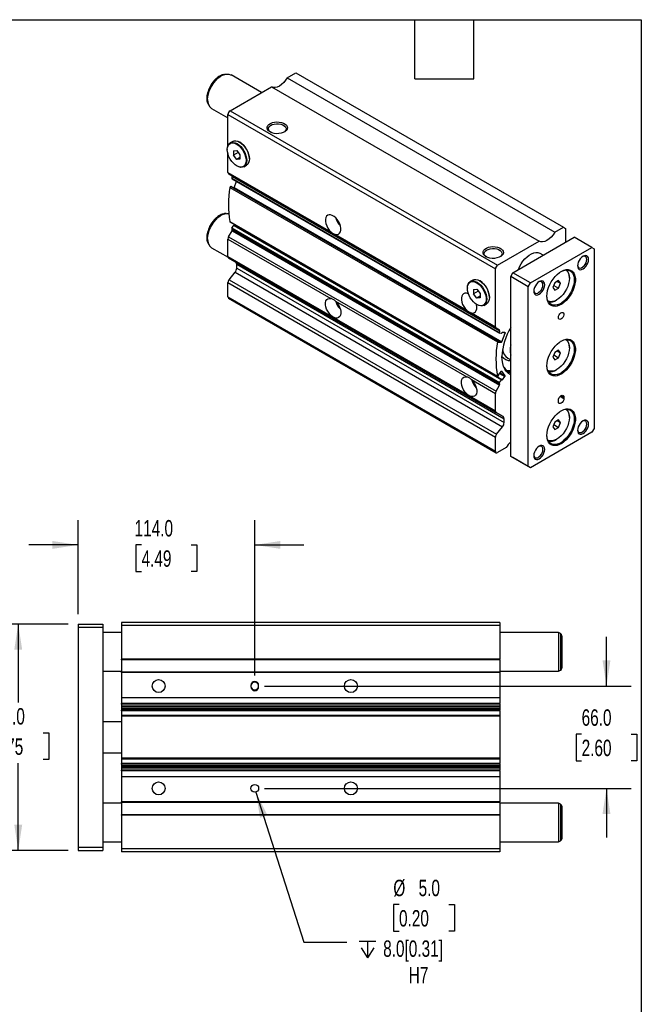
# Model space of a CAD drawing. Header units: millimetres. Extents: x 32 to 1365, y 32 to 1048.
# Tile 5 of 5: x 964 to 1365, y 413 to 1048. Entities that reach past the tile are written whole.
import ezdxf

# ---------------------------------------------------------------- set-up
doc = ezdxf.new("R2010")
doc.units = ezdxf.units.MM
doc.header["$LTSCALE"] = 5
doc.linetypes.add('SLD-Solid', pattern=[0])
doc.layers.add('DIMENSIONS', color=140, linetype='SLD-Solid', lineweight=25)
doc.layers.add('TEXT', color=140, linetype='SLD-Solid', lineweight=25)
doc.styles.add('SLDTEXTSTYLE0', font='TXT', dxfattribs={"width": 0.7})
doc.dimstyles.new('SLDDIMSTYLE0', dxfattribs={"dimtxt": 10.790039, "dimasz": 16.51, "dimexe": 0, "dimexo": 0.0625, "dimgap": 2.69751, "dimtad": 0, "dimtih": 1, "dimtoh": 1, "dimrnd": 1e-09, "dimzin": 4, "dimdsep": 46, "dimtxsty": 'SLDTEXTSTYLE0', "dimsah": 1, "dimcen": 0.09, "dimadec": 0, "dimazin": 1, "dimtfac": 1, "dimtmove": 0, "dimatfit": 0, "dimfxl": 0, "dimfrac": 2, "dimtolj": 1, "dimtzin": 12, "dimarcsym": 0})
doc.dimstyles.new('SLDDIMSTYLE2', dxfattribs={"dimtxt": 10.790039, "dimasz": 16.51, "dimexe": 0, "dimexo": 0.0625, "dimgap": 2.69751, "dimtad": 0, "dimtih": 1, "dimtoh": 1, "dimrnd": 1e-09, "dimzin": 4, "dimdsep": 46, "dimtxsty": 'SLDTEXTSTYLE0', "dimsah": 1, "dimcen": 0.09, "dimadec": 0, "dimazin": 1, "dimtfac": 1, "dimtofl": 0, "dimtmove": 0, "dimatfit": 3, "dimfxl": 0, "dimfrac": 2, "dimtolj": 1, "dimtzin": 12, "dimarcsym": 0})
doc.dimstyles.new('SLDDIMSTYLE3', dxfattribs={"dimtxt": 10.790039, "dimasz": 16.51, "dimexe": 0, "dimexo": 0.0625, "dimgap": 2.69751, "dimtad": 0, "dimtih": 1, "dimtoh": 1, "dimrnd": 1e-09, "dimzin": 4, "dimdsep": 46, "dimtxsty": 'SLDTEXTSTYLE0', "dimsah": 1, "dimcen": 0, "dimadec": 0, "dimazin": 1, "dimtfac": 1, "dimtofl": 0, "dimtmove": 0, "dimatfit": 3, "dimfxl": 0, "dimfrac": 2, "dimtolj": 1, "dimtzin": 12, "dimarcsym": 0})

# ---------------------------------------------------------------- blocks, each defined once
blk = doc.blocks.new('_D_15')
at = {"layer": 'DIMENSIONS'}
for p, q in [((1001.9, 664.4), (1001.9, 724.92)), ((1115.9, 624.9), (1115.9, 724.92)), ((1001.9, 709.05), (970.15, 709.05)), ((1042.86, 709.05), (1039.24, 709.05)), ((1039.24, 709.05), (1039.24, 691.9)), ((1074.93, 709.05), (1078.55, 709.05)), ((1078.55, 709.05), (1078.55, 691.9)), ((1115.9, 709.05), (1147.65, 709.05)), ((1039.24, 691.9), (1042.86, 691.9)), ((1078.55, 691.9), (1074.93, 691.9))]:
    blk.add_line(p, q, dxfattribs=at)
for points in [[(1001.9, 709.05), (985.39, 711.59), (985.39, 706.51)], [(1115.9, 709.05), (1132.41, 706.51), (1132.41, 711.59)]]:
    blk.add_solid(points, dxfattribs=at)
at = {"layer": 'DIMENSIONS', "char_height": 10.583, "attachment_point": 1, "style": 'SLDTEXTSTYLE0'}
for s, insert in [('114.0', (1038.38, 725.1)), ('4.49', (1042.86, 705.54))]:
    blk.add_mtext(s, dxfattribs=dict(at, insert=insert))
blk = doc.blocks.new('_D_16')
at = {"layer": 'DIMENSIONS'}
for p, q in [((1342.78, 618.05), (1342.78, 649.8)), ((1122.25, 618.05), (1358.66, 618.05)), ((1326.75, 586.97), (1323.13, 586.97)), ((1323.13, 586.97), (1323.13, 569.82)), ((1358.81, 586.97), (1362.44, 586.97)), ((1362.44, 586.97), (1362.44, 569.82)), ((1323.13, 569.82), (1326.75, 569.82)), ((1362.44, 569.82), (1358.81, 569.82)), ((1122.25, 552.05), (1358.66, 552.05)), ((1342.78, 552.05), (1342.78, 520.3))]:
    blk.add_line(p, q, dxfattribs=at)
for points in [[(1342.78, 618.05), (1345.32, 634.56), (1340.24, 634.56)], [(1342.78, 552.05), (1340.24, 535.54), (1345.32, 535.54)]]:
    blk.add_solid(points, dxfattribs=at)
at = {"layer": 'DIMENSIONS', "char_height": 10.583, "attachment_point": 1, "style": 'SLDTEXTSTYLE0'}
for s, insert in [('66.0', (1326.75, 603.02)), ('2.60', (1326.75, 583.46))]:
    blk.add_mtext(s, dxfattribs=dict(at, insert=insert))
blk = doc.blocks.new('SW_SYMBOL_HOLE_DEPTH')
at = {"layer": 'DIMENSIONS', "color": 0}
for p, q in [((0, 4375), (4000, 4375)), ((500, 2775), (2000, 375)), ((2000, 4375), (2000, 375)), ((3500, 2775), (2000, 375))]:
    blk.add_line(p, q, dxfattribs=at)
blk = doc.blocks.new('_D_17')
at = {"layer": 'DIMENSIONS'}
for p, q in [((1116.66, 549.66), (1147.56, 452.84)), ((1208.95, 477.08), (1205.33, 477.08)), ((1205.33, 477.08), (1205.33, 459.93)), ((1241.01, 477.08), (1244.64, 477.08)), ((1244.64, 477.08), (1244.64, 459.93)), ((1205.33, 459.93), (1208.95, 459.93)), ((1244.64, 459.93), (1241.01, 459.93)), ((1147.56, 452.84), (1175.34, 452.84))]:
    blk.add_line(p, q, dxfattribs=at)
blk.add_solid([(1116.66, 549.66), (1119.26, 533.16), (1124.1, 534.71)], dxfattribs=at)
at = {"layer": 'DIMENSIONS', "xscale": 0.002688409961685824, "yscale": 0.002688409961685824, "zscale": 0.002688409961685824}
blk.add_blockref('SW_SYMBOL_HOLE_DEPTH', (1183.28, 441.8), dxfattribs=at)
at = {"layer": 'DIMENSIONS', "char_height": 10.583, "attachment_point": 1, "style": 'SLDTEXTSTYLE0'}
for s, insert in [('%%c', (1205.29, 493.14)), ('5.0', (1221.58, 493.14)), ('0.20', (1208.95, 473.57)), ('8.0[0.31]', (1198.72, 454.01)), ('H7', (1215.19, 436.86))]:
    blk.add_mtext(s, dxfattribs=dict(at, insert=insert))
blk = doc.blocks.new('_D_18')
at = {"layer": 'DIMENSIONS'}
for p, q in [((995.55, 658.05), (947.43, 658.05)), ((963.31, 658.05), (963.31, 607.34)), ((947.27, 587.77), (943.65, 587.77)), ((943.65, 587.77), (943.65, 570.63)), ((979.34, 587.77), (982.96, 587.77)), ((982.96, 587.77), (982.96, 570.63)), ((943.65, 570.63), (947.27, 570.63)), ((963.31, 512.05), (963.31, 568.21)), ((982.96, 570.63), (979.34, 570.63)), ((995.55, 512.05), (947.43, 512.05))]:
    blk.add_line(p, q, dxfattribs=at)
for points in [[(963.31, 658.05), (960.77, 641.54), (965.85, 641.54)], [(963.31, 512.05), (965.85, 528.56), (960.77, 528.56)]]:
    blk.add_solid(points, dxfattribs=at)
at = {"layer": 'DIMENSIONS', "char_height": 10.583, "attachment_point": 1, "style": 'SLDTEXTSTYLE0'}
for s, insert in [('146.0', (942.79, 603.83)), ('5.75', (947.27, 584.27))]:
    blk.add_mtext(s, dxfattribs=dict(at, insert=insert))

msp = doc.modelspace()

# ---------------------------------------------------------------- linework, layer by layer
for p, q in [((1097.482, 1012.655), (1096.416, 1012.509)), ((1120.263, 1000.761), (1100.579, 1012.125)), ((1136.855, 1010.34), (1142.413, 1013.548)), ((1136.855, 1010.34), (1309.389, 910.738)), ((1142.413, 1013.548), (1314.947, 913.946)), ((1099.986, 989.056), (1126.757, 1004.51)), ((1126.757, 1004.51), (1299.291, 904.908)), ((1085.665, 993.886), (1086.072, 992.89)), ((1088.08, 990.474), (1098.572, 984.417)), ((1098.572, 986.606), (1271.106, 887.004)), ((1098.572, 966.496), (1098.572, 986.606)), ((1099.986, 989.056), (1272.52, 889.454)), ((1101.713, 969.244), (1100.016, 968.265)), ((1106.351, 968.683), (1106.139, 968.806)), ((1098.183, 964.213), (1098.183, 963.968)), ((1098.572, 949.313), (1098.572, 961.28)), ((1102.107, 963.117), (1104.229, 963.306)), ((1102.107, 963.117), (1102.107, 960.288)), ((1105.214, 962.081), (1102.107, 960.288)), ((1104.229, 957.649), (1102.107, 960.288)), ((1104.229, 963.306), (1106.35, 960.667)), ((1106.35, 958.874), (1104.229, 957.649)), ((1106.35, 960.667), (1106.35, 957.839)), ((1104.228, 953.497), (1104.44, 953.374)), ((1106.35, 957.839), (1104.229, 957.649)), ((1108.866, 952.936), (1110.563, 953.915)), ((1112.396, 957.967), (1112.396, 958.212)), ((1098.572, 949.313), (1164.956, 910.991)), ((1098.986, 948.398), (1271.52, 848.796)), ((1101.237, 947.098), (1098.986, 948.398)), ((1101.237, 947.098), (1273.771, 847.496)), ((1101.323, 946.732), (1273.857, 847.13)), ((1100.409, 940.214), (1272.943, 840.612)), ((1100.409, 940.214), (1100.566, 940.2)), ((1100.566, 940.2), (1273.1, 840.599)), ((1273.144, 840.585), (1100.61, 940.187)), ((1101.046, 945.568), (1273.58, 845.966)), ((1101.134, 945.21), (1273.668, 845.608)), ((1102.642, 939.591), (1104.147, 943.47)), ((1099.886, 939.64), (1272.42, 840.038)), ((1102.039, 939.362), (1102.352, 939.334)), ((1102.352, 939.334), (1274.886, 839.732)), ((1102.642, 939.591), (1275.176, 839.989)), ((1097.482, 922.835), (1096.416, 922.69)), ((1099.886, 917.507), (1272.42, 817.905)), ((1099.982, 917.356), (1272.516, 817.754)), ((1101.207, 913.486), (1102.458, 915.041)), ((1102.458, 915.041), (1274.992, 815.439)), ((1275.248, 815.548), (1102.714, 915.15)), ((1103.09, 915.121), (1103.332, 915.422)), ((1103.09, 915.121), (1275.624, 815.519)), ((1098.986, 907.711), (1101.237, 911.609)), ((1101.046, 912.919), (1273.58, 813.317)), ((1101.207, 913.486), (1273.741, 813.884)), ((1101.237, 911.609), (1273.771, 812.007)), ((1101.323, 912.074), (1273.857, 812.473)), ((1167.953, 909.261), (1252.637, 860.373)), ((1309.389, 910.738), (1314.947, 913.946)), ((1314.947, 913.946), (1316.361, 913.129)), ((1316.361, 913.129), (1316.361, 904.149)), ((1085.665, 904.066), (1086.072, 903.071)), ((1098.572, 906.317), (1164.956, 867.994)), ((1098.572, 895.013), (1098.572, 906.317)), ((1098.986, 907.711), (1271.52, 808.109)), ((1272.52, 889.454), (1299.291, 904.908)), ((1282.42, 884.555), (1322.018, 907.415)), ((1333.331, 900.883), (1322.018, 907.415)), ((1088.08, 900.654), (1098.638, 894.559)), ((1293.733, 878.024), (1333.331, 900.883)), ((1301.99, 895.853), (1299.983, 897.011)), ((1333.331, 900.883), (1334.746, 900.067)), ((1334.746, 900.067), (1334.746, 784.118)), ((1098.572, 895.013), (1271.106, 795.412)), ((1098.986, 894.098), (1271.52, 794.496)), ((1103.607, 891.429), (1098.986, 894.098)), ((1103.607, 891.429), (1276.142, 791.827)), ((1104.229, 890.056), (1276.763, 790.454)), ((1104.229, 887.585), (1104.229, 890.056)), ((1099.279, 880.014), (1103.168, 884.851)), ((1103.168, 884.851), (1275.702, 785.25)), ((1104.229, 887.585), (1276.763, 787.984)), ((1271.106, 849.712), (1271.106, 887.004)), ((1281.006, 882.106), (1282.42, 884.555)), ((1293.733, 878.024), (1282.42, 884.555)), ((1098.572, 878.191), (1271.106, 778.59)), ((1098.572, 869.024), (1098.572, 878.191)), ((1099.279, 880.014), (1271.813, 780.412)), ((1256.57, 879.848), (1254.873, 878.868)), ((1261.207, 879.287), (1260.995, 879.409)), ((1292.319, 875.574), (1281.006, 882.106)), ((1281.006, 766.157), (1281.006, 882.106)), ((1292.319, 875.574), (1293.733, 878.024)), ((1309.479, 878.131), (1308.254, 874.975)), ((1308.823, 876.439), (1311.929, 874.646)), ((1311.929, 879.545), (1309.479, 878.131)), ((1311.032, 879.028), (1313.153, 877.803)), ((1313.153, 877.803), (1311.929, 879.545)), ((1311.929, 874.646), (1313.153, 877.803)), ((1318.836, 881.083), (1318.836, 881.491)), ((1253.039, 874.816), (1253.039, 874.571)), ((1256.964, 873.72), (1259.085, 873.91)), ((1256.964, 873.72), (1256.964, 870.891)), ((1260.07, 872.685), (1256.964, 870.891)), ((1259.085, 868.252), (1256.964, 870.891)), ((1259.085, 873.91), (1261.207, 871.271)), ((1261.207, 871.271), (1261.207, 868.442)), ((1292.319, 759.626), (1292.319, 875.574)), ((1308.254, 874.975), (1309.479, 873.232)), ((1309.479, 873.232), (1311.929, 874.646)), ((1098.572, 869.024), (1271.106, 769.422)), ((1098.986, 868.109), (1271.52, 768.507)), ((1167.953, 866.264), (1252.637, 817.377)), ((1259.084, 864.1), (1259.296, 863.978)), ((1261.207, 869.477), (1259.085, 868.252)), ((1261.207, 868.442), (1259.085, 868.252)), ((1263.722, 863.539), (1265.419, 864.519)), ((1267.252, 868.571), (1267.252, 868.816)), ((1310.352, 866.795), (1310.705, 866.999)), ((1255.634, 858.644), (1271.106, 849.712)), ((1273.771, 847.496), (1271.52, 848.796)), ((1274.992, 845.474), (1273.741, 845.585)), ((1275.176, 839.989), (1277.386, 845.684)), ((1275.334, 845.867), (1275.282, 845.731)), ((1277.308, 845.974), (1275.624, 846.124)), ((1276.806, 846.019), (1277.386, 845.684)), ((1272.943, 840.612), (1273.1, 840.599)), ((1273.178, 840.309), (1273.125, 840.172)), ((1273.125, 839.927), (1273.202, 839.882)), ((1273.202, 839.882), (1274.886, 839.732)), ((1309.479, 833.222), (1308.254, 830.065)), ((1311.929, 834.636), (1309.479, 833.222)), ((1311.032, 834.118), (1313.153, 832.893)), ((1313.153, 832.893), (1311.929, 834.636)), ((1311.929, 829.736), (1313.153, 832.893)), ((1318.836, 836.173), (1318.836, 836.582)), ((1279.151, 829.488), (1281.006, 828.417)), ((1308.254, 830.065), (1309.479, 828.322)), ((1308.823, 831.529), (1311.929, 829.736)), ((1309.479, 828.322), (1311.929, 829.736)), ((1274.886, 821.059), (1273.202, 818.965)), ((1273.762, 819.661), (1277.308, 817.614)), ((1273.995, 819.951), (1277.386, 817.993)), ((1275.098, 821.182), (1275.176, 821.137)), ((1277.386, 817.993), (1275.176, 821.137)), ((1310.352, 821.885), (1310.705, 822.09)), ((1255.634, 815.647), (1271.106, 806.715)), ((1273.1, 818.13), (1272.943, 817.935)), ((1273.125, 818.585), (1273.178, 818.51)), ((1273.741, 813.884), (1274.992, 815.439)), ((1275.282, 815.517), (1275.334, 815.442)), ((1275.624, 815.519), (1277.308, 817.614)), ((1271.106, 795.412), (1271.106, 806.715)), ((1271.52, 808.109), (1273.771, 812.007)), ((1311.765, 801.472), (1311.765, 802.288)), ((1312.131, 803.745), (1312.105, 803.689)), ((1312.931, 804.881), (1315.3, 803.513)), ((1313.532, 805.35), (1315.3, 804.329)), ((1315.3, 804.329), (1315.3, 803.513)), ((1276.142, 791.827), (1271.52, 794.496)), ((1276.763, 787.984), (1276.763, 790.454)), ((1309.479, 788.312), (1308.254, 785.155)), ((1311.929, 789.726), (1309.479, 788.312)), ((1311.032, 789.208), (1313.153, 787.983)), ((1313.153, 787.983), (1311.929, 789.726)), ((1311.929, 784.827), (1313.153, 787.983)), ((1318.836, 791.264), (1318.836, 791.672)), ((1271.813, 780.412), (1275.702, 785.25)), ((1333.331, 781.668), (1293.733, 758.809)), ((1308.254, 785.155), (1309.479, 783.413)), ((1308.823, 786.62), (1311.929, 784.827)), ((1309.479, 783.413), (1311.929, 784.827)), ((1334.746, 784.118), (1333.331, 781.668)), ((1271.106, 769.422), (1271.106, 778.59)), ((1310.352, 776.976), (1310.705, 777.18)), ((1278.077, 771.814), (1272.52, 768.606)), ((1292.319, 759.626), (1281.006, 766.157)), ((1282.42, 765.34), (1281.006, 766.157)), ((1293.733, 758.809), (1282.42, 765.34)), ((1293.733, 758.809), (1292.319, 759.626)), ((1001.895, 658.046), (1017.895, 658.046)), ((1001.895, 658.046), (1001.895, 656.046)), ((1001.895, 656.046), (1017.895, 656.046)), ((1001.895, 656.046), (1001.895, 514.046)), ((1017.895, 658.046), (1017.895, 656.046)), ((1017.895, 656.046), (1017.895, 514.046)), ((1273.895, 659.046), (1029.895, 659.046)), ((1029.895, 659.046), (1029.895, 657.046)), ((1273.895, 657.046), (1029.895, 657.046)), ((1029.895, 657.046), (1029.895, 635.296)), ((1273.895, 659.046), (1273.895, 657.046)), ((1273.895, 657.046), (1273.895, 635.296)), ((1029.895, 652.546), (1017.895, 652.546)), ((1311.895, 652.546), (1273.895, 652.546)), ((1313.145, 651.824), (1311.895, 652.546)), ((1311.895, 652.546), (1311.895, 627.546)), ((1313.145, 651.824), (1313.145, 628.268)), ((1313.895, 650.525), (1313.895, 629.567)), ((1273.895, 635.296), (1029.895, 635.296)), ((1029.895, 634.996), (1029.895, 635.296)), ((1273.895, 634.996), (1029.895, 634.996)), ((1029.895, 634.996), (1029.895, 627.096)), ((1273.895, 634.996), (1273.895, 635.296)), ((1273.895, 634.996), (1273.895, 627.096)), ((1017.895, 627.546), (1029.895, 627.546)), ((1273.895, 627.096), (1029.895, 627.096)), ((1029.895, 626.796), (1029.895, 627.096)), ((1273.895, 626.796), (1029.895, 626.796)), ((1029.895, 626.796), (1029.895, 610.546)), ((1273.895, 627.546), (1311.895, 627.546)), ((1273.895, 626.796), (1273.895, 627.096)), ((1273.895, 626.796), (1273.895, 610.546)), ((1311.895, 627.546), (1313.145, 628.268)), ((1113.395, 618.546), (1113.395, 617.546)), ((1118.395, 617.546), (1118.395, 618.546)), ((1273.895, 610.546), (1029.895, 610.546)), ((1029.895, 610.546), (1029.895, 606.777)), ((1273.895, 610.546), (1273.895, 606.777)), ((1273.895, 606.777), (1029.895, 606.777)), ((1029.895, 606.268), (1029.895, 606.777)), ((1273.895, 606.268), (1029.895, 606.268)), ((1029.895, 606.268), (1029.895, 605.038)), ((1273.895, 605.038), (1029.895, 605.038)), ((1029.895, 605.038), (1029.895, 604.458)), ((1273.895, 604.458), (1029.895, 604.458)), ((1029.895, 604.458), (1029.895, 603.438)), ((1273.895, 603.438), (1029.895, 603.438)), ((1029.895, 603.438), (1029.895, 603.397)), ((1029.895, 603.397), (1273.895, 603.397)), ((1029.895, 603.397), (1029.895, 602.412)), ((1273.895, 606.268), (1273.895, 606.777)), ((1273.895, 606.268), (1273.895, 605.038)), ((1273.895, 605.038), (1273.895, 604.458)), ((1273.895, 604.458), (1273.895, 603.438)), ((1273.895, 603.438), (1273.895, 603.397)), ((1273.895, 603.397), (1273.895, 602.412)), ((1273.895, 602.412), (1029.895, 602.412)), ((1029.895, 602.002), (1029.895, 602.412)), ((1273.895, 602.002), (1029.895, 602.002)), ((1029.895, 602.002), (1029.895, 598.999)), ((1273.895, 598.999), (1029.895, 598.999)), ((1029.895, 598.999), (1029.895, 598.599)), ((1273.895, 598.599), (1029.895, 598.599)), ((1029.895, 598.599), (1029.895, 571.493)), ((1273.895, 602.002), (1273.895, 602.412)), ((1273.895, 602.002), (1273.895, 598.999)), ((1273.895, 598.999), (1273.895, 598.599)), ((1273.895, 598.599), (1273.895, 571.493)), ((1029.895, 595.046), (1017.895, 595.046)), ((1017.895, 575.046), (1029.895, 575.046)), ((1273.895, 571.493), (1029.895, 571.493)), ((1029.895, 571.493), (1029.895, 571.093)), ((1273.895, 571.493), (1273.895, 571.093)), ((1029.895, 571.093), (1273.895, 571.093)), ((1029.895, 571.093), (1029.895, 568.09)), ((1273.895, 568.09), (1029.895, 568.09)), ((1029.895, 567.68), (1029.895, 568.09)), ((1273.895, 567.68), (1029.895, 567.68)), ((1029.895, 567.68), (1029.895, 566.694)), ((1273.895, 566.694), (1029.895, 566.694)), ((1029.895, 566.694), (1029.895, 566.654)), ((1273.895, 566.654), (1029.895, 566.654)), ((1029.895, 566.654), (1029.895, 565.634)), ((1273.895, 565.634), (1029.895, 565.634)), ((1029.895, 565.634), (1029.895, 565.054)), ((1273.895, 571.093), (1273.895, 568.09)), ((1273.895, 567.68), (1273.895, 568.09)), ((1273.895, 567.68), (1273.895, 566.694)), ((1273.895, 566.694), (1273.895, 566.654)), ((1273.895, 566.654), (1273.895, 565.634)), ((1273.895, 565.634), (1273.895, 565.054)), ((1273.895, 565.054), (1029.895, 565.054)), ((1029.895, 565.054), (1029.895, 563.824)), ((1273.895, 563.824), (1029.895, 563.824)), ((1029.895, 563.314), (1029.895, 563.824)), ((1273.895, 563.314), (1029.895, 563.314)), ((1029.895, 563.314), (1029.895, 559.546)), ((1273.895, 559.546), (1029.895, 559.546)), ((1029.895, 559.546), (1029.895, 543.296)), ((1273.895, 565.054), (1273.895, 563.824)), ((1273.895, 563.314), (1273.895, 563.824)), ((1273.895, 563.314), (1273.895, 559.546)), ((1273.895, 559.546), (1273.895, 543.296)), ((1029.895, 542.546), (1017.895, 542.546)), ((1273.895, 543.296), (1029.895, 543.296)), ((1029.895, 542.996), (1029.895, 543.296)), ((1273.895, 542.996), (1029.895, 542.996)), ((1029.895, 542.996), (1029.895, 535.096)), ((1273.895, 542.996), (1273.895, 543.296)), ((1273.895, 542.996), (1273.895, 535.096)), ((1311.895, 542.546), (1273.895, 542.546)), ((1313.145, 541.824), (1311.895, 542.546)), ((1311.895, 542.546), (1311.895, 517.546)), ((1313.145, 541.824), (1313.145, 518.268)), ((1313.895, 540.525), (1313.895, 519.567)), ((1273.895, 535.096), (1029.895, 535.096)), ((1029.895, 534.796), (1029.895, 535.096)), ((1029.895, 534.796), (1029.895, 513.046)), ((1273.895, 534.796), (1029.895, 534.796)), ((1273.895, 534.796), (1273.895, 535.096)), ((1273.895, 534.796), (1273.895, 513.046)), ((1017.895, 517.546), (1029.895, 517.546)), ((1273.895, 517.546), (1311.895, 517.546)), ((1311.895, 517.546), (1313.145, 518.268)), ((1001.895, 514.046), (1017.895, 514.046)), ((1001.895, 514.046), (1001.895, 512.046)), ((1001.895, 512.046), (1017.895, 512.046)), ((1017.895, 514.046), (1017.895, 512.046)), ((1273.895, 513.046), (1029.895, 513.046)), ((1029.895, 513.046), (1029.895, 511.046)), ((1273.895, 511.046), (1029.895, 511.046)), ((1273.895, 513.046), (1273.895, 511.046))]:
    msp.add_line(p, q)
at = {"flags": 128}
for points in [[(1085.117, 997.001), (1085.237, 998.696), (1085.593, 1000.48), (1086.175, 1002.302), (1086.966, 1004.111), (1087.943, 1005.853), (1089.079, 1007.478), (1090.34, 1008.941), (1091.691, 1010.198), (1093.092, 1011.214), (1094.503, 1011.96), (1095.874, 1012.411)], [(1085.49, 996.197), (1085.611, 997.946), (1085.969, 999.787), (1086.556, 1001.67), (1087.354, 1003.542), (1088.343, 1005.353), (1089.495, 1007.053), (1090.779, 1008.597), (1092.16, 1009.941), (1093.599, 1011.05), (1095.059, 1011.892), (1096.499, 1012.446), (1097.88, 1012.696), (1099.164, 1012.635), (1100.316, 1012.264), (1100.579, 1012.125)], [(1095.874, 1012.411), (1095.884, 1012.413), (1096.416, 1012.509)], [(1136.855, 1010.34), (1135.778, 1008.679), (1134.544, 1007.194), (1133.203, 1005.943), (1131.806, 1004.976), (1130.409, 1004.33), (1129.068, 1004.032), (1127.834, 1004.093), (1126.857, 1004.452)], [(1085.506, 994.322), (1085.237, 995.445), (1085.117, 997.001)], [(1085.665, 993.886), (1085.593, 994.072), (1085.506, 994.322)], [(1125.74, 975.349), (1124.793, 976.04), (1124.147, 976.84), (1123.838, 977.703), (1123.883, 978.584), (1124.278, 979.436), (1125.003, 980.212), (1126.018, 980.871), (1127.27, 981.377), (1128.689, 981.702), (1130.2, 981.83), (1131.722, 981.753), (1133.172, 981.476), (1134.472, 981.013), (1135.552, 980.39), (1136.354, 979.639), (1136.834, 978.802), (1136.967, 977.924), (1136.746, 977.051), (1136.182, 976.232), (1135.306, 975.509), (1134.165, 974.923), (1132.821, 974.505), (1131.345, 974.276), (1129.818, 974.251), (1128.323, 974.429), (1126.938, 974.802), (1125.74, 975.349)], [(1126.063, 975.174), (1125.466, 975.653), (1124.896, 976.413), (1124.672, 977.231), (1124.807, 978.056), (1125.293, 978.835), (1126.099, 979.52), (1127.175, 980.067), (1128.453, 980.443), (1129.853, 980.624), (1131.287, 980.598), (1132.664, 980.367), (1133.899, 979.945), (1134.913, 979.36), (1135.644, 978.647), (1136.044, 977.852), (1136.089, 977.024), (1135.776, 976.216), (1135.125, 975.478), (1134.72, 975.174)], [(1098.183, 964.213), (1098.303, 965.553), (1098.659, 966.703), (1099.238, 967.619), (1100.016, 968.265), (1100.964, 968.616), (1102.046, 968.659), (1103.22, 968.393), (1104.441, 967.827), (1105.662, 966.983), (1106.836, 965.894), (1107.918, 964.602), (1108.866, 963.156), (1109.644, 961.611), (1110.222, 960.028), (1110.579, 958.467), (1110.699, 956.988), (1110.579, 955.647), (1110.222, 954.497), (1109.644, 953.582), (1108.866, 952.936), (1107.918, 952.585), (1106.836, 952.541), (1105.662, 952.808), (1104.441, 953.374), (1104.44, 953.374)], [(1098.183, 963.968), (1098.307, 965.302), (1098.673, 966.438), (1099.267, 967.331), (1100.063, 967.942), (1101.031, 968.249), (1102.129, 968.237), (1103.313, 967.907), (1104.535, 967.273), (1105.744, 966.361), (1106.891, 965.209), (1107.929, 963.862), (1108.816, 962.377), (1109.515, 960.814), (1109.997, 959.238), (1110.244, 957.712), (1110.244, 956.299), (1109.997, 955.058), (1109.515, 954.038), (1108.816, 953.282), (1107.929, 952.821), (1106.891, 952.673), (1105.744, 952.844), (1104.535, 953.328), (1103.313, 954.105), (1102.129, 955.143), (1101.031, 956.399), (1100.063, 957.822), (1099.267, 959.354), (1098.673, 960.932), (1098.307, 962.491), (1098.183, 963.968)], [(1101.713, 969.244), (1102.661, 969.595), (1103.743, 969.639), (1104.917, 969.372), (1106.138, 968.806), (1107.359, 967.963), (1108.533, 966.874), (1109.615, 965.581), (1110.563, 964.135), (1111.341, 962.591), (1111.92, 961.008), (1112.276, 959.446), (1112.396, 957.967), (1112.276, 956.627), (1111.92, 955.477), (1111.341, 954.561), (1110.563, 953.916), (1110.563, 953.915)], [(1100.566, 940.2), (1100.6, 940.192), (1100.61, 940.187)], [(1085.117, 907.182), (1085.237, 908.877), (1085.593, 910.661), (1086.175, 912.483), (1086.966, 914.291), (1087.943, 916.033), (1089.079, 917.659), (1090.34, 919.121), (1091.691, 920.379), (1093.092, 921.395), (1094.503, 922.14), (1095.874, 922.591)], [(1085.49, 906.377), (1085.611, 908.127), (1085.969, 909.968), (1086.556, 911.85), (1087.354, 913.722), (1088.343, 915.533), (1089.495, 917.234), (1090.779, 918.777), (1092.16, 920.122), (1093.599, 921.23), (1095.059, 922.073), (1096.499, 922.627), (1097.88, 922.876), (1099.143, 922.819)], [(1095.874, 922.591), (1095.884, 922.594), (1096.416, 922.69)], [(1167.953, 909.261), (1168.975, 909.199), (1169.868, 909.464), (1170.586, 910.041), (1171.093, 910.901), (1171.362, 912.001), (1171.381, 913.284), (1171.147, 914.683), (1170.673, 916.128), (1169.983, 917.545), (1169.112, 918.861), (1168.105, 920.009), (1167.014, 920.929), (1165.894, 921.576), (1164.803, 921.915), (1163.796, 921.93), (1162.926, 921.619), (1162.236, 920.999), (1161.762, 920.101), (1161.528, 918.971), (1161.546, 917.668), (1161.815, 916.257), (1162.322, 914.812), (1163.041, 913.405), (1163.934, 912.109), (1164.956, 910.991)], [(1102.458, 915.041), (1102.496, 915.083), (1102.536, 915.117), (1102.578, 915.142), (1102.619, 915.158), (1102.658, 915.164), (1102.693, 915.159), (1102.714, 915.15)], [(1309.389, 910.738), (1308.312, 909.077), (1307.078, 907.592), (1305.737, 906.341), (1304.34, 905.374), (1302.943, 904.728), (1301.602, 904.43), (1300.368, 904.491), (1299.291, 904.908)], [(1085.506, 904.503), (1085.237, 905.626), (1085.117, 907.182)], [(1085.665, 904.066), (1085.593, 904.253), (1085.506, 904.503)], [(1265.04, 894.933), (1264.093, 895.624), (1263.447, 896.423), (1263.138, 897.287), (1263.183, 898.168), (1263.578, 899.02), (1264.303, 899.796), (1265.318, 900.455), (1266.57, 900.961), (1267.989, 901.286), (1269.5, 901.414), (1271.022, 901.337), (1272.472, 901.06), (1273.772, 900.597), (1274.852, 899.973), (1275.654, 899.223), (1276.134, 898.386), (1276.268, 897.507), (1276.046, 896.635), (1275.482, 895.816), (1274.606, 895.093), (1273.465, 894.507), (1272.121, 894.089), (1270.645, 893.86), (1269.118, 893.835), (1267.623, 894.013), (1266.238, 894.386), (1265.04, 894.933)], [(1265.363, 894.758), (1264.766, 895.237), (1264.197, 895.997), (1263.972, 896.815), (1264.107, 897.64), (1264.593, 898.419), (1265.399, 899.104), (1266.475, 899.651), (1267.753, 900.027), (1269.153, 900.208), (1270.587, 900.182), (1271.964, 899.951), (1273.199, 899.529), (1274.213, 898.944), (1274.944, 898.231), (1275.344, 897.436), (1275.389, 896.608), (1275.076, 895.8), (1274.425, 895.062), (1274.02, 894.758)], [(1285.98, 886.611), (1286.758, 888.428), (1287.747, 890.239), (1288.899, 891.94), (1290.183, 893.483), (1291.564, 894.827), (1293.004, 895.936), (1294.463, 896.779), (1295.903, 897.333), (1297.284, 897.582), (1298.568, 897.521), (1299.72, 897.151), (1299.983, 897.011)], [(1331.21, 893.126), (1331.09, 894.114), (1330.736, 894.894), (1330.175, 895.416), (1329.442, 895.642), (1328.59, 895.557), (1327.675, 895.168), (1326.759, 894.501), (1325.907, 893.601), (1325.175, 892.529), (1324.613, 891.359), (1324.259, 890.171), (1324.139, 889.044), (1324.259, 888.057), (1324.613, 887.276), (1325.175, 886.755), (1325.907, 886.529), (1326.759, 886.614), (1327.675, 887.003), (1328.59, 887.67), (1329.442, 888.57), (1330.175, 889.642), (1330.736, 890.812), (1331.09, 892), (1331.21, 893.126)], [(1324.152, 889.398), (1324.259, 888.813), (1324.609, 888.13), (1325.161, 887.713), (1325.87, 887.596), (1326.679, 887.789), (1327.522, 888.275), (1328.331, 889.016), (1329.04, 889.952), (1329.592, 891.006), (1329.942, 892.094), (1330.062, 893.126)], [(1330.062, 893.126), (1329.942, 894.021), (1329.592, 894.704), (1329.04, 895.121), (1328.331, 895.238), (1327.522, 895.045), (1327.374, 894.98)], [(1304.34, 869.449), (1304.459, 871.221), (1304.813, 873.084), (1305.393, 874.99), (1306.184, 876.89), (1307.165, 878.735), (1308.311, 880.477), (1309.592, 882.071), (1310.975, 883.475), (1312.424, 884.654), (1313.903, 885.576), (1315.371, 886.218), (1316.792, 886.563), (1318.129, 886.602), (1319.346, 886.335), (1320.413, 885.767), (1321.302, 884.914), (1321.989, 883.799), (1322.458, 882.449), (1322.695, 880.9), (1322.695, 879.191), (1322.458, 877.368), (1321.989, 875.477), (1321.302, 873.568), (1320.413, 871.689), (1319.346, 869.89), (1318.129, 868.216), (1316.792, 866.712), (1315.371, 865.417), (1313.903, 864.363), (1312.424, 863.579), (1310.975, 863.084), (1309.592, 862.891), (1308.311, 863.005), (1307.165, 863.424), (1306.184, 864.137), (1305.393, 865.124), (1304.813, 866.361), (1304.459, 867.815), (1304.34, 869.449)], [(1313.352, 885.265), (1313.909, 885.553), (1315.349, 886.107), (1316.729, 886.357), (1318.013, 886.296), (1319.165, 885.925), (1320.154, 885.256), (1320.952, 884.305), (1321.539, 883.1), (1321.897, 881.673), (1322.018, 880.063), (1321.897, 878.313), (1321.539, 876.472), (1320.952, 874.59), (1320.154, 872.718), (1319.165, 870.907), (1318.013, 869.206), (1316.729, 867.663), (1315.349, 866.318), (1313.909, 865.21), (1312.449, 864.367), (1311.009, 863.813), (1309.628, 863.563), (1308.344, 863.624), (1307.192, 863.995), (1306.204, 864.664), (1305.405, 865.615), (1304.819, 866.82), (1304.461, 868.247), (1304.342, 869.656)], [(1316.479, 886.334), (1316.933, 886.021), (1317.746, 885.149), (1318.345, 884.012), (1318.712, 882.642), (1318.836, 881.083), (1318.712, 879.381), (1318.345, 877.588), (1317.746, 875.759), (1316.933, 873.949), (1315.931, 872.213), (1314.77, 870.604), (1313.485, 869.17), (1312.116, 867.956), (1310.704, 866.999), (1309.292, 866.326), (1307.923, 865.959), (1306.638, 865.909), (1305.477, 866.178), (1304.98, 866.415)], [(1253.039, 874.816), (1253.16, 876.156), (1253.516, 877.307), (1254.094, 878.222), (1254.872, 878.868), (1255.821, 879.219), (1256.903, 879.262), (1258.076, 878.996), (1259.297, 878.43), (1260.518, 877.586), (1261.692, 876.497), (1262.774, 875.205), (1263.722, 873.759), (1264.501, 872.214), (1265.079, 870.631), (1265.435, 869.07), (1265.555, 867.591), (1265.435, 866.251), (1265.079, 865.1), (1264.501, 864.185), (1263.722, 863.539), (1262.774, 863.188), (1261.692, 863.145), (1260.518, 863.411), (1259.297, 863.977), (1259.296, 863.978)], [(1253.039, 874.571), (1253.163, 875.905), (1253.529, 877.042), (1254.123, 877.934), (1254.92, 878.546), (1255.887, 878.852), (1256.985, 878.84), (1258.17, 878.51), (1259.391, 877.877), (1260.601, 876.965), (1261.748, 875.812), (1262.786, 874.465), (1263.672, 872.98), (1264.371, 871.418), (1264.854, 869.841), (1265.1, 868.315), (1265.1, 866.903), (1264.854, 865.661), (1264.371, 864.641), (1263.672, 863.885), (1262.786, 863.424), (1261.748, 863.276), (1260.601, 863.448), (1259.391, 863.932), (1258.17, 864.709), (1256.985, 865.746), (1255.887, 867.002), (1254.92, 868.426), (1254.123, 869.957), (1253.529, 871.535), (1253.163, 873.094), (1253.039, 874.571)], [(1256.57, 879.848), (1257.518, 880.199), (1258.6, 880.242), (1259.774, 879.976), (1260.994, 879.41), (1262.215, 878.566), (1263.389, 877.477), (1264.471, 876.185), (1265.419, 874.739), (1266.198, 873.194), (1266.776, 871.611), (1267.132, 870.05), (1267.252, 868.571), (1267.132, 867.23), (1266.776, 866.08), (1266.198, 865.165), (1265.419, 864.519), (1265.419, 864.519)], [(1302.926, 876.798), (1302.805, 877.785), (1302.452, 878.566), (1301.89, 879.087), (1301.158, 879.314), (1300.305, 879.229), (1299.39, 878.84), (1298.475, 878.173), (1297.623, 877.272), (1296.89, 876.201), (1296.328, 875.031), (1295.975, 873.842), (1295.855, 872.716), (1295.975, 871.729), (1296.328, 870.948), (1296.89, 870.427), (1297.623, 870.201), (1298.475, 870.285), (1299.39, 870.675), (1300.305, 871.342), (1301.158, 872.242), (1301.89, 873.314), (1302.452, 874.483), (1302.805, 875.672), (1302.926, 876.798)], [(1295.867, 873.07), (1295.975, 872.485), (1296.325, 871.802), (1296.877, 871.385), (1297.586, 871.268), (1298.395, 871.461), (1299.238, 871.947), (1300.046, 872.688), (1300.755, 873.624), (1301.307, 874.678), (1301.658, 875.766), (1301.777, 876.798)], [(1301.777, 876.798), (1301.658, 877.692), (1301.307, 878.376), (1300.755, 878.793), (1300.046, 878.91), (1299.238, 878.717), (1299.09, 878.652)], [(1253.75, 870.877), (1253.576, 870.958), (1252.484, 871.298), (1251.478, 871.312), (1250.607, 871.002), (1249.917, 870.382), (1249.443, 869.484), (1249.209, 868.354), (1249.227, 867.051), (1249.497, 865.64), (1250.004, 864.194), (1250.722, 862.788), (1251.615, 861.492), (1252.637, 860.373)], [(1167.953, 866.264), (1168.975, 865.146), (1169.868, 863.85), (1170.586, 862.444), (1171.093, 860.998), (1171.362, 859.587), (1171.381, 858.284), (1171.147, 857.154), (1170.673, 856.256), (1169.983, 855.636), (1169.112, 855.326), (1168.105, 855.34), (1167.014, 855.679), (1165.894, 856.326), (1164.803, 857.246), (1163.796, 858.394), (1162.926, 859.71), (1162.236, 861.127), (1161.762, 862.572), (1161.528, 863.972), (1161.546, 865.254), (1161.815, 866.354), (1162.322, 867.214), (1163.041, 867.791), (1163.934, 868.056), (1164.956, 867.994)], [(1255.634, 858.644), (1256.656, 858.582), (1257.549, 858.846), (1258.267, 859.424), (1258.774, 860.284), (1259.044, 861.384), (1259.062, 862.666), (1258.828, 864.066), (1258.776, 864.267)], [(1311.765, 855.772), (1311.884, 856.578), (1312.226, 857.413), (1312.744, 858.165), (1313.369, 858.731), (1314.016, 859.035), (1314.598, 859.036), (1315.035, 858.734), (1315.27, 858.17), (1315.27, 857.42), (1315.035, 856.585), (1314.598, 855.778), (1314.016, 855.108), (1313.369, 854.665), (1312.744, 854.51), (1312.226, 854.663), (1311.884, 855.103), (1311.765, 855.772)], [(1273.741, 845.585), (1273.693, 845.596), (1273.65, 845.62), (1273.615, 845.655), (1273.589, 845.702), (1273.572, 845.758), (1273.565, 845.822), (1273.568, 845.892), (1273.58, 845.966)], [(1277.308, 845.974), (1277.342, 845.965), (1277.37, 845.947), (1277.392, 845.919), (1277.407, 845.882), (1277.414, 845.839), (1277.412, 845.79), (1277.403, 845.738), (1277.386, 845.684)], [(1273.202, 839.882), (1273.168, 839.891), (1273.14, 839.909), (1273.118, 839.938), (1273.103, 839.974), (1273.097, 840.017), (1273.098, 840.066), (1273.107, 840.118), (1273.125, 840.172)], [(1273.1, 840.599), (1273.134, 840.59), (1273.162, 840.571), (1273.184, 840.543), (1273.199, 840.507), (1273.206, 840.463), (1273.204, 840.415), (1273.195, 840.362), (1273.178, 840.309)], [(1304.34, 824.54), (1304.459, 826.311), (1304.813, 828.174), (1305.393, 830.08), (1306.184, 831.981), (1307.165, 833.826), (1308.311, 835.568), (1309.592, 837.161), (1310.975, 838.566), (1312.424, 839.744), (1313.903, 840.666), (1315.371, 841.308), (1316.792, 841.653), (1318.129, 841.692), (1319.346, 841.425), (1320.413, 840.857), (1321.302, 840.005), (1321.989, 838.889), (1322.458, 837.539), (1322.695, 835.99), (1322.695, 834.281), (1322.458, 832.458), (1321.989, 830.567), (1321.302, 828.658), (1320.413, 826.779), (1319.346, 824.98), (1318.129, 823.307), (1316.792, 821.803), (1315.371, 820.507), (1313.903, 819.453), (1312.424, 818.669), (1310.975, 818.174), (1309.592, 817.981), (1308.311, 818.096), (1307.165, 818.515), (1306.184, 819.227), (1305.393, 820.214), (1304.813, 821.451), (1304.459, 822.905), (1304.34, 824.54)], [(1313.352, 840.355), (1313.909, 840.644), (1315.349, 841.197), (1316.729, 841.447), (1318.013, 841.386), (1319.165, 841.016), (1320.154, 840.346), (1320.952, 839.396), (1321.539, 838.191), (1321.897, 836.763), (1322.018, 835.153), (1321.897, 833.403), (1321.539, 831.562), (1320.952, 829.68), (1320.154, 827.808), (1319.165, 825.997), (1318.013, 824.296), (1316.729, 822.753), (1315.349, 821.408), (1313.909, 820.3), (1312.449, 819.457), (1311.009, 818.903), (1309.628, 818.654), (1308.344, 818.715), (1307.192, 819.085), (1306.204, 819.755), (1305.405, 820.705), (1304.819, 821.91), (1304.461, 823.337), (1304.342, 824.747)], [(1316.479, 841.424), (1316.933, 841.111), (1317.746, 840.24), (1318.345, 839.102), (1318.712, 837.733), (1318.836, 836.173), (1318.712, 834.471), (1318.345, 832.679), (1317.746, 830.849), (1316.933, 829.039), (1315.931, 827.303), (1314.77, 825.694), (1313.485, 824.261), (1312.116, 823.047), (1310.704, 822.089), (1309.292, 821.416), (1307.923, 821.05), (1306.638, 821), (1305.477, 821.268), (1304.98, 821.505)], [(1281.006, 818.609), (1280.92, 818.654), (1279.501, 819.621), (1278.267, 820.87), (1277.235, 822.384), (1276.418, 824.145), (1275.826, 826.13), (1275.468, 828.312), (1275.349, 830.663)], [(1274.886, 821.059), (1274.924, 821.101), (1274.965, 821.135), (1275.006, 821.161), (1275.047, 821.177), (1275.086, 821.182), (1275.121, 821.177), (1275.152, 821.162), (1275.176, 821.137)], [(1278.486, 821.522), (1279.682, 821.569), (1281.006, 821.755)], [(1281.006, 820.557), (1279.711, 820.875), (1278.927, 821.179)], [(1255.634, 815.647), (1256.656, 814.529), (1257.549, 813.233), (1258.267, 811.826), (1258.774, 810.381), (1259.044, 808.97), (1259.062, 807.666), (1258.828, 806.537), (1258.354, 805.639), (1257.664, 805.019), (1256.793, 804.708), (1255.787, 804.723), (1254.695, 805.062), (1253.576, 805.709), (1252.484, 806.629), (1251.478, 807.777), (1250.607, 809.093), (1249.917, 810.509), (1249.443, 811.955), (1249.209, 813.354), (1249.227, 814.637), (1249.497, 815.736), (1250.004, 816.597), (1250.722, 817.174), (1251.615, 817.439), (1252.637, 817.377)], [(1272.943, 817.935), (1272.866, 817.853), (1272.784, 817.789), (1272.701, 817.748), (1272.621, 817.731), (1272.55, 817.739), (1272.49, 817.772), (1272.446, 817.829), (1272.42, 817.905)], [(1274.992, 815.439), (1275.03, 815.481), (1275.07, 815.515), (1275.112, 815.541), (1275.153, 815.556), (1275.192, 815.562), (1275.227, 815.557), (1275.258, 815.542), (1275.282, 815.517)], [(1275.624, 815.519), (1275.586, 815.478), (1275.546, 815.443), (1275.504, 815.418), (1275.463, 815.402), (1275.424, 815.396), (1275.389, 815.401), (1275.359, 815.417), (1275.334, 815.442)], [(1311.765, 802.288), (1311.899, 803.147), (1312.282, 804.03), (1312.856, 804.804), (1313.532, 805.35), (1314.209, 805.585), (1314.782, 805.474), (1315.166, 805.033), (1315.3, 804.329)], [(1315.3, 803.513), (1315.166, 802.654), (1314.782, 801.77), (1314.209, 800.997), (1313.532, 800.451), (1312.856, 800.216), (1312.282, 800.327), (1311.899, 800.768), (1311.765, 801.472)], [(1304.34, 779.63), (1304.459, 781.401), (1304.813, 783.264), (1305.393, 785.171), (1306.184, 787.071), (1307.165, 788.916), (1308.311, 790.658), (1309.592, 792.252), (1310.975, 793.656), (1312.424, 794.834), (1313.903, 795.757), (1315.371, 796.398), (1316.792, 796.743), (1318.129, 796.783), (1319.346, 796.515), (1320.413, 795.948), (1321.302, 795.095), (1321.989, 793.979), (1322.458, 792.629), (1322.695, 791.08), (1322.695, 789.372), (1322.458, 787.549), (1321.989, 785.658), (1321.302, 783.748), (1320.413, 781.869), (1319.346, 780.07), (1318.129, 778.397), (1316.792, 776.893), (1315.371, 775.597), (1313.903, 774.544), (1312.424, 773.759), (1310.975, 773.264), (1309.592, 773.071), (1308.311, 773.186), (1307.165, 773.605), (1306.184, 774.317), (1305.393, 775.305), (1304.813, 776.541), (1304.459, 777.996), (1304.34, 779.63)], [(1313.352, 795.446), (1313.909, 795.734), (1315.349, 796.288), (1316.729, 796.537), (1318.013, 796.476), (1319.165, 796.106), (1320.154, 795.436), (1320.952, 794.486), (1321.539, 793.281), (1321.897, 791.853), (1322.018, 790.243), (1321.897, 788.494), (1321.539, 786.653), (1320.952, 784.77), (1320.154, 782.898), (1319.165, 781.087), (1318.013, 779.387), (1316.729, 777.843), (1315.349, 776.499), (1313.909, 775.39), (1312.449, 774.547), (1311.009, 773.994), (1309.628, 773.744), (1308.344, 773.805), (1307.192, 774.175), (1306.204, 774.845), (1305.405, 775.795), (1304.819, 777), (1304.461, 778.428), (1304.342, 779.837)], [(1316.479, 796.514), (1316.933, 796.201), (1317.746, 795.33), (1318.345, 794.192), (1318.712, 792.823), (1318.836, 791.264), (1318.712, 789.562), (1318.345, 787.769), (1317.746, 785.94), (1316.933, 784.129), (1315.931, 782.393), (1314.77, 780.784), (1313.485, 779.351), (1312.116, 778.137), (1310.704, 777.179), (1309.292, 776.507), (1307.923, 776.14), (1306.638, 776.09), (1305.477, 776.358), (1304.98, 776.595)], [(1331.21, 786.976), (1331.09, 787.963), (1330.736, 788.744), (1330.175, 789.265), (1329.442, 789.491), (1328.59, 789.407), (1327.675, 789.018), (1326.759, 788.35), (1325.907, 787.45), (1325.175, 786.379), (1324.613, 785.209), (1324.259, 784.02), (1324.139, 782.894), (1324.259, 781.907), (1324.613, 781.126), (1325.175, 780.605), (1325.907, 780.379), (1326.759, 780.463), (1327.675, 780.852), (1328.59, 781.52), (1329.442, 782.42), (1330.175, 783.491), (1330.736, 784.661), (1331.09, 785.85), (1331.21, 786.976)], [(1330.062, 786.976), (1329.942, 787.87), (1329.592, 788.554), (1329.04, 788.971), (1328.331, 789.087), (1327.522, 788.895), (1327.374, 788.83)], [(1324.152, 783.248), (1324.259, 782.663), (1324.609, 781.98), (1325.161, 781.563), (1325.87, 781.446), (1326.679, 781.638), (1327.522, 782.125), (1328.331, 782.866), (1329.04, 783.802), (1329.592, 784.856), (1329.942, 785.943), (1330.062, 786.976)], [(1302.926, 770.648), (1302.805, 771.635), (1302.452, 772.416), (1301.89, 772.937), (1301.158, 773.163), (1300.305, 773.079), (1299.39, 772.69), (1298.475, 772.022), (1297.623, 771.122), (1296.89, 770.051), (1296.328, 768.881), (1295.975, 767.692), (1295.855, 766.566), (1295.975, 765.579), (1296.328, 764.798), (1296.89, 764.277), (1297.623, 764.051), (1298.475, 764.135), (1299.39, 764.524), (1300.305, 765.192), (1301.158, 766.092), (1301.89, 767.163), (1302.452, 768.333), (1302.805, 769.522), (1302.926, 770.648)], [(1295.867, 766.919), (1295.975, 766.335), (1296.325, 765.651), (1296.877, 765.234), (1297.586, 765.118), (1298.395, 765.31), (1299.238, 765.797), (1300.046, 766.538), (1300.755, 767.474), (1301.307, 768.528), (1301.658, 769.615), (1301.777, 770.648)], [(1301.777, 770.648), (1301.658, 771.542), (1301.307, 772.225), (1300.755, 772.642), (1300.046, 772.759), (1299.238, 772.567), (1299.09, 772.502)]]:
    msp.add_lwpolyline(points, dxfattribs=at)
for centre, radius in [((1053.895, 618.046), 4.188), ((1177.895, 618.046), 4.188), ((1053.895, 552.046), 4.188), ((1115.895, 552.046), 2.5), ((1177.895, 552.046), 4.188)]:
    msp.add_circle(centre, radius)
for centre, radius, start, end in [((1091.796, 995.602), 6.334, 174.616162, 234.071658), ((1101.642, 986.466), 3.074, 122.605478, 177.394522), ((1099.416, 957.699), 12.99, 2.263571, 57.731052), ((1099.573, 949.215), 1.006, 174.379621, 234.301959), ((1192.437, 924.474), 93.794, 166.272516, 167.003327), ((1101.024, 946.855), 0.323, 337.524807, 48.86642), ((1100.528, 939.58), 0.645, 100.641676, 174.680333), ((1101.35, 945.453), 0.325, 159.207285, 228.40719), ((1162.717, 928.574), 63.799, 170.010909, 189.989091), ((1102.299, 939.686), 0.356, 278.604537, 344.523654), ((1100.094, 917.533), 0.21, 187.173505, 237.810252), ((1102.811, 915.331), 0.349, 294.048715, 323.09803), ((1179.361, 923.024), 11.602, 195.43719, 224.557434), ((1101.709, 913.037), 0.674, 138.180286, 190.051705), ((1137.74, 924.461), 38.466, 197.461064, 198.785013), ((1100.73, 911.943), 0.607, 326.606727, 12.484397), ((1091.796, 905.783), 6.334, 174.616162, 234.071658), ((1101.456, 906.218), 2.886, 148.856273, 178.043502), ((1099.573, 894.915), 1.006, 174.379621, 234.301959), ((1102.727, 890.203), 1.509, 354.379622, 54.301962), ((1274.176, 886.865), 3.074, 122.605478, 177.394522), ((1099.629, 887.797), 4.605, 320.226031, 357.360596), ((1312.071, 881.895), 6.777, 356.586239, 41.341741), ((1101.639, 878.05), 3.07, 140.226035, 177.360599), ((1254.272, 868.302), 12.99, 2.263571, 57.731052), ((1099.552, 868.916), 0.986, 173.701152, 234.986667), ((1179.361, 869.133), 11.602, 195.43719, 224.557434), ((1306.631, 872.395), 6.723, 258.475985, 303.606788), ((1272.107, 849.613), 1.006, 174.379621, 234.301959), ((1364.971, 824.872), 93.794, 166.272516, 167.003327), ((1273.558, 847.253), 0.323, 337.524807, 48.86642), ((1274.939, 845.826), 0.356, 278.620809, 344.531806), ((1275.677, 845.772), 0.356, 98.607477, 164.535406), ((1313.528, 829.195), 38.207, 148.343109, 177.79927), ((1335.251, 828.972), 63.799, 170.010909, 189.989091), ((1273.062, 839.979), 0.645, 100.641676, 174.680333), ((1274.833, 840.084), 0.356, 278.604537, 344.523654), ((1297.321, 834.745), 16.664, 168.257705, 191.742295), ((1312.071, 836.985), 6.777, 356.586239, 41.341741), ((1283.393, 835.939), 7.721, 186.200272, 236.66833), ((1280.74, 834.677), 6.77, 217.213893, 272.247264), ((1283.86, 828.071), 8.467, 210.505825, 250.302238), ((1306.631, 827.485), 6.723, 258.475985, 303.606788), ((1267.042, 818.515), 11.602, 195.43719, 224.557434), ((1273.456, 818.715), 0.356, 135.478508, 201.376365), ((1272.846, 818.38), 0.356, 315.462537, 21.372462), ((1274.243, 813.435), 0.674, 138.180286, 190.051705), ((1310.274, 824.86), 38.466, 197.461064, 198.785013), ((1277.054, 817.863), 0.356, 315.472865, 21.396796), ((1273.99, 806.617), 2.886, 148.856273, 178.043502), ((1273.264, 812.341), 0.607, 326.606727, 12.484397), ((1272.107, 795.313), 1.006, 174.379621, 234.301959), ((1312.071, 792.075), 6.777, 356.586239, 41.341741), ((1272.163, 788.196), 4.605, 320.226031, 357.360596), ((1275.261, 790.602), 1.509, 354.379622, 54.301962), ((1274.173, 778.448), 3.07, 140.226035, 177.360599), ((1292.074, 763.945), 16.057, 133.57691, 150.655356), ((1306.631, 782.575), 6.723, 258.475985, 303.606788), ((1271.968, 769.283), 0.873, 170.785963, 309.203285), ((1312.395, 650.525), 1.5, 360, 60), ((1312.395, 629.567), 1.5, 300, 0), ((1115.895, 618.546), 2.5, 0, 180), ((1115.895, 618.046), 2.5, 0, 180), ((1115.895, 618.046), 2.5, 180, 0), ((1115.895, 617.546), 2.5, 180, 0), ((1312.395, 540.525), 1.5, 360, 60), ((1312.395, 519.567), 1.5, 300, 0)]:
    msp.add_arc(centre, radius, start, end)
for points, knots in [([(1095.805, 1012.369), (1095.504, 1012.302), (1094.736, 1012.129), (1093.493, 1011.546), (1092.101, 1010.67), (1090.752, 1009.547), (1089.485, 1008.225), (1088.33, 1006.739), (1087.314, 1005.126), (1086.46, 1003.425), (1085.789, 1001.675), (1085.322, 999.918), (1085.096, 998.426), (1085.074, 997.55), (1085.066, 997.226)], [0, 0, 0, 0, 0.0562903, 0.1437591, 0.2328717, 0.3224164, 0.4117604, 0.5008432, 0.5897686, 0.6786993, 0.7677827, 0.8571886, 0.9471064, 1, 1, 1, 1]), ([(1085.066, 997.226), (1085.074, 996.936), (1085.098, 996.102), (1085.223, 995.135), (1085.457, 994.538), (1085.513, 994.397)], [0, 0, 0, 0, 0.288403, 0.8314727, 1, 1, 1, 1]), ([(1095.805, 922.55), (1095.504, 922.482), (1094.736, 922.31), (1093.493, 921.726), (1092.101, 920.85), (1090.752, 919.727), (1089.485, 918.406), (1088.33, 916.919), (1087.314, 915.306), (1086.46, 913.605), (1085.789, 911.856), (1085.322, 910.098), (1085.096, 908.606), (1085.074, 907.731), (1085.066, 907.406)], [0, 0, 0, 0, 0.0562903, 0.1437591, 0.2328717, 0.3224164, 0.4117604, 0.5008432, 0.5897686, 0.6786993, 0.7677827, 0.8571886, 0.9471064, 1, 1, 1, 1]), ([(1164.956, 910.991), (1165.2, 910.761), (1165.453, 910.555), (1165.962, 910.182), (1166.22, 910.015), (1166.73, 909.72), (1166.979, 909.595), (1167.468, 909.391), (1167.709, 909.312), (1167.953, 909.261)], [0, 0, 0, 0, 0.25, 0.25, 0.5, 0.5, 0.75, 0.75, 1, 1, 1, 1]), ([(1085.066, 907.406), (1085.074, 907.117), (1085.098, 906.283), (1085.223, 905.316), (1085.457, 904.719), (1085.513, 904.578)], [0, 0, 0, 0, 0.288403, 0.8314727, 1, 1, 1, 1]), ([(1167.953, 866.264), (1167.709, 866.495), (1167.468, 866.707), (1166.977, 867.091), (1166.726, 867.263), (1166.216, 867.557), (1165.96, 867.678), (1165.452, 867.871), (1165.2, 867.943), (1164.956, 867.994)], [0, 0, 0, 0, 0.25, 0.25, 0.5, 0.5, 0.75, 0.75, 1, 1, 1, 1]), ([(1252.637, 860.373), (1252.881, 860.143), (1253.134, 859.938), (1253.644, 859.565), (1253.902, 859.397), (1254.412, 859.103), (1254.66, 858.978), (1255.149, 858.774), (1255.39, 858.695), (1255.634, 858.644)], [0, 0, 0, 0, 0.25, 0.25, 0.5, 0.5, 0.75, 0.75, 1, 1, 1, 1]), ([(1255.634, 815.647), (1255.39, 815.877), (1255.149, 816.09), (1254.658, 816.474), (1254.408, 816.645), (1253.898, 816.94), (1253.642, 817.06), (1253.133, 817.253), (1252.881, 817.326), (1252.637, 817.377)], [0, 0, 0, 0, 0.25, 0.25, 0.5, 0.5, 0.75, 0.75, 1, 1, 1, 1])]:
    msp.add_open_spline(points, degree=3, knots=knots)
at = {"layer": 'TEXT'}
for p, q in [((31.75, 1047.75), (1365.25, 1047.75)), ((1219.2, 1009.65), (1219.2, 1047.75)), ((1257.3, 1009.65), (1257.3, 1047.75)), ((1365.25, 1047.75), (1365.25, 31.75)), ((1219.2, 1009.65), (1257.3, 1009.65))]:
    msp.add_line(p, q, dxfattribs=at)

# ---------------------------------------------------------------- dimensions: what is measured, and where the dimension line sits
at = {"layer": 'DIMENSIONS'}
dim = msp.add_linear_dim(base=(1115.895, 709.046), p1=(1001.895, 658.046), p2=(1115.895, 618.546), dimstyle='SLDDIMSTYLE0', dxfattribs=at)
dim.commit()
dim.dimension.update_dxf_attribs({"geometry": '_D_15', "text_midpoint": (1058.895, 709.046), "dimtype": 160})
for base, p1, p2, dimstyle, picture, middle in [((963.306, 512.046), (1001.895, 658.046), (1001.895, 512.046), 'SLDDIMSTYLE2', '_D_18', (963.306, 587.775)), ((1342.783, 552.046), (1115.895, 618.046), (1115.895, 552.046), 'SLDDIMSTYLE0', '_D_16', (1342.783, 586.965))]:
    dim = msp.add_linear_dim(base=base, p1=p1, p2=p2, angle=90, dimstyle=dimstyle, dxfattribs=at)
    dim.commit()
    dim.dimension.update_dxf_attribs({"geometry": picture, "text_midpoint": middle, "dimtype": 160})
dim = msp.add_diameter_dim_2p(p1=(1115.135, 554.427), p2=(1116.655, 549.664), text='<>\\P{\\fGDT;x}8.0[0.31]\\PH7', dimstyle='SLDDIMSTYLE3', dxfattribs=at)
dim.commit()
dim.dimension.update_dxf_attribs({"geometry": '_D_17', "text_midpoint": (1224.982, 458.413), "dimtype": 163})

doc.saveas('drawing.dxf')
